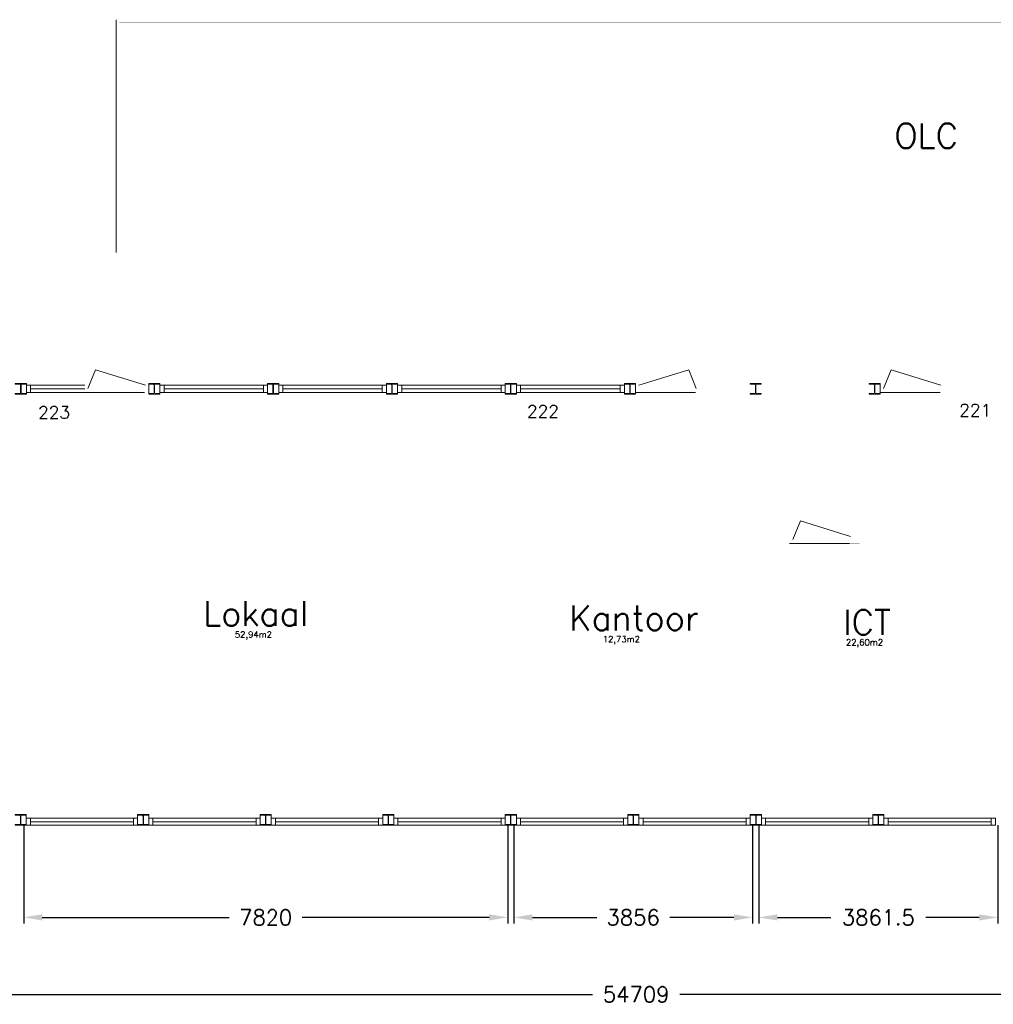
# Model space of a CAD drawing. Header units: millimetres. Extents: x 108018 to 208018, y -107735 to 42299730.
# Tile 6 of 17: x 150825 to 166557, y -81832 to -65917. Entities that reach past the tile are written whole.
import ezdxf

# ---------------------------------------------------------------- set-up
doc = ezdxf.new("R2010")
doc.units = ezdxf.units.MM
doc.header["$MEASUREMENT"] = 0
doc.layers.get('0').update_dxf_attribs({"linetype": 'CONTINUOUS'})
doc.layers.get('DEFPOINTS').update_dxf_attribs({"linetype": 'CONTINUOUS'})
doc.layers.add('Binnendeurkozin', color=4, linetype='CONTINUOUS', lineweight=18)
for name, color, linetype in [('Binnenkozijn', 4, 'CONTINUOUS'), ('Binnenmuur', 1, 'CONTINUOUS'), ('Hekwerk', 3, 'CONTINUOUS'), ('Maatvoering', 7, 'CONTINUOUS'), ('Profiel', 5, 'CONTINUOUS'), ('TEKST', 7, 'CONTINUOUS'), ('Timmerwerk', 5, 'CONTINUOUS')]:
    doc.layers.add(name, color=color, linetype=linetype)
doc.styles.get("Standard").update_dxf_attribs({"font": 'romans.shx'})
doc.dimstyles.new('DIM-ARR', dxfattribs={"dimtxt": 2.5, "dimasz": 3, "dimexe": 1, "dimexo": 0, "dimgap": 1.5, "dimtad": 1, "dimdsep": 46, "dimtxsty": 'Standard', "dimcen": -3, "dimdle": 1.25, "dimclrt": 7, "dimadec": 0, "dimazin": 0, "dimtfac": 0.8, "dimtmove": 2, "dimatfit": 3, "dimfxl": 1, "dimtvp": 1.8, "dimtolj": 1, "dimarcsym": 0})

# ---------------------------------------------------------------- blocks, each defined once
blk = doc.blocks.new('*D103')
at = {"layer": 'DEFPOINTS', "color": 0, "transparency": 16777216}
for p in [(133981, -78947), (188690, -79043), (133981, -81671)]:
    blk.add_point(p, dxfattribs=at)
at = {"layer": 'Maatvoering', "color": 0, "lineweight": -2, "transparency": 16777216}
for p, q in [((133981, -78947), (133981, -81771)), ((188690, -79043), (188690, -81771)), ((134281, -81671), (160082, -81671)), ((188390, -81671), (161489, -81671))]:
    blk.add_line(p, q, dxfattribs=at)
at = {"layer": 'Maatvoering', "color": 0, "transparency": 16777216}
for points in [[(134281, -81621), (134281, -81721), (133981, -81671)], [(188390, -81621), (188390, -81721), (188690, -81671)]]:
    blk.add_solid(points, dxfattribs=at)
at = {"layer": 'Maatvoering', "color": 7, "lineweight": 0, "transparency": 16777216, "insert": (160786, -81671), "char_height": 250, "attachment_point": 5}
blk.add_mtext('\\A1;54709', dxfattribs=at)
blk = doc.blocks.new('*D107')
at = {"layer": 'DEFPOINTS', "color": 0, "transparency": 16777216}
for p in [(150890, -78937), (158710, -78937), (150890, -80427)]:
    blk.add_point(p, dxfattribs=at)
at = {"layer": 'Maatvoering', "color": 0, "lineweight": -2, "transparency": 16777216}
for p, q in [((150890, -78937), (150890, -80527)), ((158710, -78937), (158710, -80527)), ((151190, -80427), (154210, -80427)), ((158410, -80427), (155391, -80427))]:
    blk.add_line(p, q, dxfattribs=at)
at = {"layer": 'Maatvoering', "color": 0, "transparency": 16777216}
for points in [[(151190, -80377), (151190, -80477), (150890, -80427)], [(158410, -80377), (158410, -80477), (158710, -80427)]]:
    blk.add_solid(points, dxfattribs=at)
at = {"layer": 'Maatvoering', "color": 7, "lineweight": 0, "transparency": 16777216, "insert": (154800, -80427), "char_height": 250, "attachment_point": 5}
blk.add_mtext('\\A1;7820', dxfattribs=at)
blk = doc.blocks.new('*D108')
at = {"layer": 'DEFPOINTS', "color": 0, "transparency": 16777216}
for p in [(158810, -78937), (162666, -78937), (158810, -80427)]:
    blk.add_point(p, dxfattribs=at)
at = {"layer": 'Maatvoering', "color": 0, "lineweight": -2, "transparency": 16777216}
for p, q in [((158810, -78937), (158810, -80527)), ((162666, -78937), (162666, -80527)), ((159110, -80427), (160148, -80427)), ((162366, -80427), (161329, -80427))]:
    blk.add_line(p, q, dxfattribs=at)
at = {"layer": 'Maatvoering', "color": 0, "transparency": 16777216}
for points in [[(159110, -80377), (159110, -80477), (158810, -80427)], [(162366, -80377), (162366, -80477), (162666, -80427)]]:
    blk.add_solid(points, dxfattribs=at)
at = {"layer": 'Maatvoering', "color": 7, "lineweight": 0, "transparency": 16777216, "insert": (160738, -80427), "char_height": 250, "attachment_point": 5}
blk.add_mtext('\\A1;3856', dxfattribs=at)
blk = doc.blocks.new('*D109')
at = {"layer": 'DEFPOINTS', "color": 0, "transparency": 16777216}
for p in [(162769, -78937), (166630, -78937), (162769, -80427)]:
    blk.add_point(p, dxfattribs=at)
at = {"layer": 'Maatvoering', "color": 0, "lineweight": -2, "transparency": 16777216}
for p, q in [((162769, -78937), (162769, -80527)), ((166630, -78937), (166630, -80527)), ((163069, -80427), (163930, -80427)), ((166330, -80427), (165469, -80427))]:
    blk.add_line(p, q, dxfattribs=at)
at = {"layer": 'Maatvoering', "color": 0, "transparency": 16777216}
for points in [[(163069, -80377), (163069, -80477), (162769, -80427)], [(166330, -80377), (166330, -80477), (166630, -80427)]]:
    blk.add_solid(points, dxfattribs=at)
at = {"layer": 'Maatvoering', "color": 7, "lineweight": 0, "transparency": 16777216, "insert": (164700, -80427), "char_height": 250, "attachment_point": 5}
blk.add_mtext('\\A1;3861.5', dxfattribs=at)

msp = doc.modelspace()

# ---------------------------------------------------------------- linework, layer by layer
at = {"layer": 'Binnendeurkozin', "lineweight": 0}
for p, q in [((151928.294, -71876.165), (152051.374, -71575.865)), ((152051.374, -71575.865), (152858.294, -71826.165)), ((161634.714, -71575.866), (160827.794, -71826.165)), ((161757.794, -71876.165), (161634.714, -71575.866)), ((164781.294, -71876.166), (164904.375, -71575.866)), ((164904.375, -71575.866), (165711.294, -71826.166)), ((151876.294, -71940.165), (152843.294, -71940.165)), ((160775.794, -71940.165), (161742.794, -71940.165)), ((164729.294, -71940.166), (165696.294, -71940.166)), ((163316.794, -74319.166), (163439.875, -74018.866)), ((163439.875, -74018.866), (164246.794, -74269.166)), ((163264.794, -74383.166), (164231.794, -74383.166))]:
    msp.add_line(p, q, dxfattribs=at)
at = {"layer": 'Binnendeurkozin', "lineweight": 0, "const_width": 0.8}
for points in [[(151876.294, -71940.165), (151876.294, -71826.165), (151928.294, -71826.165), (151928.294, -71876.165), (151943.294, -71876.165), (151943.294, -71940.165), (151876.294, -71940.165)], [(152858.294, -71826.165), (152858.294, -71876.165), (151928.294, -71876.165), (151928.294, -71826.165), (152858.294, -71826.165)], [(152910.294, -71940.165), (152910.294, -71826.165), (152858.294, -71826.165), (152858.294, -71876.165), (152843.294, -71876.165), (152843.294, -71940.165), (152910.294, -71940.165)], [(160775.794, -71940.165), (160775.794, -71826.165), (160827.794, -71826.165), (160827.794, -71876.165), (160842.794, -71876.165), (160842.794, -71940.165), (160775.794, -71940.165)], [(161757.794, -71826.165), (161757.794, -71876.165), (160827.794, -71876.165), (160827.794, -71826.165), (161757.794, -71826.165)], [(161809.794, -71940.165), (161809.794, -71826.165), (161757.794, -71826.165), (161757.794, -71876.165), (161742.794, -71876.165), (161742.794, -71940.165), (161809.794, -71940.165)], [(164729.294, -71940.166), (164729.294, -71826.166), (164781.294, -71826.166), (164781.294, -71876.166), (164796.294, -71876.166), (164796.294, -71940.166), (164729.294, -71940.166)], [(165711.294, -71826.166), (165711.294, -71876.166), (164781.294, -71876.166), (164781.294, -71826.166), (165711.294, -71826.166)], [(165763.294, -71940.166), (165763.294, -71826.166), (165711.294, -71826.166), (165711.294, -71876.166), (165696.294, -71876.166), (165696.294, -71940.166), (165763.294, -71940.166)], [(152720.634, -71940.165), (151943.294, -71940.165)], [(161620.135, -71940.165), (160842.794, -71940.165)], [(165573.635, -71940.166), (164796.294, -71940.166)], [(163264.794, -74383.166), (163264.794, -74269.166), (163316.794, -74269.166), (163316.794, -74319.166), (163331.794, -74319.166), (163331.794, -74383.166), (163264.794, -74383.166)], [(164246.794, -74269.166), (164246.794, -74319.166), (163316.794, -74319.166), (163316.794, -74269.166), (164246.794, -74269.166)], [(164298.794, -74383.166), (164298.794, -74269.166), (164246.794, -74269.166), (164246.794, -74319.166), (164231.794, -74319.166), (164231.794, -74383.166), (164298.794, -74383.166)], [(164109.135, -74383.166), (163331.794, -74383.166)]]:
    msp.add_lwpolyline(points, dxfattribs=at)
at = {"layer": 'Binnenkozijn', "lineweight": 0}
for p, q in [((151000.294, -71826.165), (151876.294, -71826.165)), ((151876.294, -71883.165), (151000.294, -71883.165)), ((153157.294, -71826.165), (154763.294, -71826.165)), ((154763.294, -71883.165), (153157.294, -71883.165)), ((155077.294, -71826.165), (156683.294, -71826.165)), ((156683.294, -71883.165), (155077.294, -71883.165)), ((156997.294, -71826.165), (158603.294, -71826.165)), ((158603.294, -71883.165), (156997.294, -71883.165)), ((158912.794, -71826.165), (160528.794, -71826.165)), ((160528.794, -71883.165), (158917.294, -71883.165)), ((150997.294, -78823.166), (152663.294, -78823.166)), ((152663.294, -78880.166), (150997.294, -78880.166)), ((152977.294, -78823.166), (154643.294, -78823.166)), ((154643.294, -78880.166), (152977.294, -78880.166)), ((154957.294, -78823.166), (156623.294, -78823.166)), ((156623.294, -78880.166), (154957.294, -78880.166)), ((156937.294, -78823.166), (158603.294, -78823.166)), ((158603.294, -78880.166), (156937.294, -78880.166)), ((158917.294, -78823.166), (160583.294, -78823.166)), ((160583.294, -78880.166), (158917.294, -78880.166)), ((160897.294, -78823.166), (162563.294, -78823.166)), ((162563.294, -78880.166), (160897.294, -78880.166)), ((162877.294, -78823.166), (164543.294, -78823.166)), ((164543.294, -78880.166), (162877.294, -78880.166)), ((164857.294, -78823.166), (166523.294, -78823.166)), ((166523.294, -78880.166), (164857.294, -78880.166))]:
    msp.add_line(p, q, dxfattribs=at)
for points in [[(151000.294, -71940.165), (150933.294, -71940.165), (150933.294, -71826.165), (151000.294, -71826.165), (151000.294, -71940.165)], [(153157.294, -71940.165), (153090.294, -71940.165), (153090.294, -71826.165), (153157.294, -71826.165), (153157.294, -71940.165)], [(154830.294, -71940.165), (154763.294, -71940.165), (154763.294, -71826.165), (154830.294, -71826.165), (154830.294, -71940.165)], [(155077.294, -71940.165), (155010.294, -71940.165), (155010.294, -71826.165), (155077.294, -71826.165), (155077.294, -71940.165)], [(156750.294, -71940.165), (156683.294, -71940.165), (156683.294, -71826.165), (156750.294, -71826.165), (156750.294, -71940.165)], [(156997.294, -71940.165), (156930.294, -71940.165), (156930.294, -71826.165), (156997.294, -71826.165), (156997.294, -71940.165)], [(158670.294, -71940.165), (158603.294, -71940.165), (158603.294, -71826.165), (158670.294, -71826.165), (158670.294, -71940.165)], [(158917.294, -71940.165), (158850.294, -71940.165), (158850.294, -71826.165), (158917.294, -71826.165), (158917.294, -71940.165)], [(160595.794, -71940.165), (160528.794, -71940.165), (160528.794, -71826.165), (160595.794, -71826.165), (160595.794, -71940.165)], [(151876.294, -71940.165), (151000.294, -71940.165)], [(154763.294, -71940.165), (153157.294, -71940.165)], [(156683.294, -71940.165), (155077.294, -71940.165)], [(158603.294, -71940.165), (156997.294, -71940.165)], [(160528.794, -71940.165), (158912.794, -71940.165)], [(150997.294, -78937.166), (150930.294, -78937.166), (150930.294, -78823.166), (150997.294, -78823.166), (150997.294, -78937.166)], [(152663.294, -78937.166), (150997.294, -78937.166)], [(152730.294, -78937.166), (152663.294, -78937.166), (152663.294, -78823.166), (152730.294, -78823.166), (152730.294, -78937.166)], [(152977.294, -78937.166), (152910.294, -78937.166), (152910.294, -78823.166), (152977.294, -78823.166), (152977.294, -78937.166)], [(154643.294, -78937.166), (152977.294, -78937.166)], [(154710.294, -78937.166), (154643.294, -78937.166), (154643.294, -78823.166), (154710.294, -78823.166), (154710.294, -78937.166)], [(154957.294, -78937.166), (154890.294, -78937.166), (154890.294, -78823.166), (154957.294, -78823.166), (154957.294, -78937.166)], [(156623.294, -78937.166), (154957.294, -78937.166)], [(156690.294, -78937.166), (156623.294, -78937.166), (156623.294, -78823.166), (156690.294, -78823.166), (156690.294, -78937.166)], [(156937.294, -78937.166), (156870.294, -78937.166), (156870.294, -78823.166), (156937.294, -78823.166), (156937.294, -78937.166)], [(158603.294, -78937.166), (156937.294, -78937.166)], [(158670.294, -78937.166), (158603.294, -78937.166), (158603.294, -78823.166), (158670.294, -78823.166), (158670.294, -78937.166)], [(158917.294, -78937.166), (158850.294, -78937.166), (158850.294, -78823.166), (158917.294, -78823.166), (158917.294, -78937.166)], [(160583.294, -78937.166), (158917.294, -78937.166)], [(160650.294, -78937.166), (160583.294, -78937.166), (160583.294, -78823.166), (160650.294, -78823.166), (160650.294, -78937.166)], [(160897.294, -78937.166), (160830.294, -78937.166), (160830.294, -78823.166), (160897.294, -78823.166), (160897.294, -78937.166)], [(162563.294, -78937.166), (160897.294, -78937.166)], [(162630.294, -78937.166), (162563.294, -78937.166), (162563.294, -78823.166), (162630.294, -78823.166), (162630.294, -78937.166)], [(162877.294, -78937.166), (162810.294, -78937.166), (162810.294, -78823.166), (162877.294, -78823.166), (162877.294, -78937.166)], [(164543.294, -78937.166), (162877.294, -78937.166)], [(164610.294, -78937.166), (164543.294, -78937.166), (164543.294, -78823.166), (164610.294, -78823.166), (164610.294, -78937.166)], [(164857.294, -78937.166), (164790.294, -78937.166), (164790.294, -78823.166), (164857.294, -78823.166), (164857.294, -78937.166)], [(166523.294, -78937.166), (164857.294, -78937.166)], [(166590.294, -78937.166), (166523.294, -78937.166), (166523.294, -78823.166), (166590.294, -78823.166), (166590.294, -78937.166)]]:
    msp.add_lwpolyline(points, dxfattribs=at)
at = {"layer": 'Binnenmuur', "lineweight": 0, "const_width": 0.8}
for points in [[(161809.794, -71883.165), (161809.794, -71833.165), (162712.794, -71833.165), (162712.794, -71933.165), (161809.794, -71933.165), (161809.794, -71883.165)], [(162718.794, -71883.166), (162718.794, -71833.166), (164636.294, -71833.166), (164636.294, -71933.166), (162718.794, -71933.166), (162718.794, -71883.166)], [(164398.794, -71933.166), (164398.794, -74383.166), (164298.794, -74383.166), (164298.794, -71933.166), (164398.794, -71933.166)], [(165763.294, -71883.166), (165763.294, -71833.166), (166677.294, -71833.166), (166677.294, -71933.166), (165763.294, -71933.166), (165763.294, -71883.166)], [(158761.794, -78766.166), (158810.294, -78766.166), (158810.294, -71968.666), (158710.294, -71968.666), (158710.294, -78766.166), (158761.794, -78766.166)], [(162720.294, -78766.166), (162768.794, -78766.166), (162768.794, -71968.666), (162668.794, -71968.666), (162668.794, -78766.166), (162720.294, -78766.166)], [(163264.794, -74326.166), (163264.794, -74276.166), (162768.794, -74276.166), (162768.794, -74376.166), (163264.794, -74376.166), (163264.794, -74326.166)]]:
    msp.add_lwpolyline(points, dxfattribs=at)
at = {"layer": 'Binnenmuur', "const_width": 0.8}
msp.add_lwpolyline([(150843.294, -71968.666), (150893.294, -71968.666), (150893.294, -78766.166), (150793.294, -78766.166), (150793.294, -71968.666), (150843.294, -71968.666)], dxfattribs=at)
at = {"layer": 'Hekwerk', "lineweight": 0}
msp.add_line((152385.295, -69681.916), (152385.295, -65916.916), dxfattribs=at)
at = {"layer": 'Hekwerk', "lineweight": 0, "const_width": 0.8}
for points in [[(152385.295, -65916.916), (179088.294, -65916.916), (179088.294, -69681.916), (152385.295, -69681.916)], [(152435.295, -65966.916), (179038.295, -65966.916), (179038.295, -69631.916), (152435.295, -69631.916), (152435.295, -65966.916)]]:
    msp.add_lwpolyline(points, dxfattribs=at)
at = {"layer": 'Profiel', "lineweight": 0}
for points in [[(150933.294, -71968.666), (150933.294, -71959.166), (150861.294, -71959.165, -0.414213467), (150846.294, -71944.165), (150846.294, -71822.165, -0.414213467), (150861.294, -71807.165), (150933.294, -71807.165), (150933.294, -71797.665), (150753.294, -71797.665), (150753.294, -71807.165), (150825.294, -71807.165, -0.41421385), (150840.294, -71822.165), (150840.294, -71944.165, -0.414213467), (150825.294, -71959.165), (150753.294, -71959.165), (150753.294, -71968.666)], [(153090.294, -71968.665), (153090.294, -71959.165), (153018.294, -71959.165, -0.414213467), (153003.294, -71944.165), (153003.294, -71822.165, -0.414213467), (153018.294, -71807.165), (153090.294, -71807.165), (153090.294, -71797.665), (152910.294, -71797.665), (152910.294, -71807.165), (152982.294, -71807.165, -0.41421385), (152997.294, -71822.165), (152997.294, -71944.165, -0.414213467), (152982.294, -71959.165), (152910.294, -71959.165), (152910.294, -71968.665)], [(155010.294, -71968.665), (155010.294, -71959.165), (154938.294, -71959.165, -0.414213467), (154923.294, -71944.165), (154923.294, -71822.165, -0.414213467), (154938.294, -71807.165), (155010.294, -71807.165), (155010.294, -71797.665), (154830.294, -71797.665), (154830.294, -71807.165), (154902.294, -71807.165, -0.41421385), (154917.294, -71822.165), (154917.294, -71944.165, -0.414213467), (154902.294, -71959.165), (154830.294, -71959.165), (154830.294, -71968.665)], [(156930.294, -71968.665), (156930.294, -71959.165), (156858.294, -71959.165, -0.414213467), (156843.294, -71944.165), (156843.294, -71822.165, -0.414213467), (156858.294, -71807.165), (156930.294, -71807.165), (156930.294, -71797.665), (156750.294, -71797.665), (156750.294, -71807.165), (156822.294, -71807.165, -0.41421385), (156837.294, -71822.165), (156837.294, -71944.165, -0.414213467), (156822.294, -71959.165), (156750.294, -71959.165), (156750.294, -71968.665)], [(158850.294, -71968.666), (158850.294, -71959.166), (158778.294, -71959.165, -0.414213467), (158763.294, -71944.165), (158763.294, -71822.165, -0.414213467), (158778.294, -71807.165), (158850.294, -71807.165), (158850.294, -71797.665), (158670.294, -71797.665), (158670.294, -71807.165), (158742.294, -71807.165, -0.41421385), (158757.294, -71822.165), (158757.294, -71944.165, -0.414213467), (158742.294, -71959.165), (158670.294, -71959.165), (158670.294, -71968.666)], [(160775.794, -71968.666), (160775.794, -71959.166), (160703.794, -71959.165, -0.414213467), (160688.794, -71944.165), (160688.794, -71822.165, -0.414213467), (160703.794, -71807.165), (160775.794, -71807.165), (160775.794, -71797.665), (160595.794, -71797.665), (160595.794, -71807.165), (160667.794, -71807.165, -0.41421385), (160682.794, -71822.165), (160682.794, -71944.165, -0.414213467), (160667.794, -71959.165), (160595.794, -71959.165), (160595.794, -71968.666)], [(162805.794, -71968.666), (162805.794, -71959.166), (162733.794, -71959.166, -0.414213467), (162718.794, -71944.166), (162718.794, -71822.166, -0.414213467), (162733.794, -71807.166), (162805.794, -71807.166), (162805.794, -71797.666), (162625.794, -71797.665), (162625.794, -71807.165), (162697.794, -71807.165, -0.41421385), (162712.794, -71822.165), (162712.794, -71944.165, -0.414213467), (162697.794, -71959.165), (162625.794, -71959.165), (162625.794, -71968.666)], [(164729.294, -71968.666), (164729.294, -71959.166), (164657.294, -71959.166, -0.414213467), (164642.294, -71944.166), (164642.294, -71822.166, -0.414213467), (164657.294, -71807.166), (164729.294, -71807.166), (164729.294, -71797.666), (164549.294, -71797.665), (164549.294, -71807.165), (164621.294, -71807.165, -0.41421385), (164636.294, -71822.165), (164636.294, -71944.165, -0.414213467), (164621.294, -71959.165), (164549.294, -71959.165), (164549.294, -71968.666)], [(150930.294, -78937.166), (150930.294, -78927.666), (150858.294, -78927.666, -0.414213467), (150843.294, -78912.666), (150843.294, -78790.666, -0.414213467), (150858.294, -78775.666), (150930.294, -78775.666), (150930.294, -78766.166), (150750.294, -78766.166), (150750.294, -78775.666), (150822.294, -78775.666, -0.41421385), (150837.294, -78790.666), (150837.294, -78912.666, -0.414213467), (150822.294, -78927.666), (150750.294, -78927.666), (150750.294, -78937.166)], [(152910.294, -78937.166), (152910.294, -78927.666), (152838.294, -78927.666, -0.414213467), (152823.294, -78912.666), (152823.294, -78790.666, -0.414213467), (152838.294, -78775.666), (152910.294, -78775.666), (152910.294, -78766.166), (152730.294, -78766.166), (152730.294, -78775.666), (152802.294, -78775.666, -0.41421385), (152817.294, -78790.666), (152817.294, -78912.666, -0.414213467), (152802.294, -78927.666), (152730.294, -78927.666), (152730.294, -78937.166)], [(154890.294, -78937.166), (154890.294, -78927.666), (154818.294, -78927.666, -0.414213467), (154803.294, -78912.666), (154803.294, -78790.666, -0.414213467), (154818.294, -78775.666), (154890.294, -78775.666), (154890.294, -78766.166), (154710.294, -78766.166), (154710.294, -78775.666), (154782.294, -78775.666, -0.41421385), (154797.294, -78790.666), (154797.294, -78912.666, -0.414213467), (154782.294, -78927.666), (154710.294, -78927.666), (154710.294, -78937.166)], [(156870.294, -78937.166), (156870.294, -78927.666), (156798.294, -78927.666, -0.414213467), (156783.294, -78912.666), (156783.294, -78790.666, -0.414213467), (156798.294, -78775.666), (156870.294, -78775.666), (156870.294, -78766.166), (156690.294, -78766.166), (156690.294, -78775.666), (156762.294, -78775.666, -0.41421385), (156777.294, -78790.666), (156777.294, -78912.666, -0.414213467), (156762.294, -78927.666), (156690.294, -78927.666), (156690.294, -78937.166)], [(158850.294, -78937.166), (158850.294, -78927.666), (158778.294, -78927.666, -0.414213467), (158763.294, -78912.666), (158763.294, -78790.666, -0.414213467), (158778.294, -78775.666), (158850.294, -78775.666), (158850.294, -78766.166), (158670.294, -78766.166), (158670.294, -78775.666), (158742.294, -78775.666, -0.41421385), (158757.294, -78790.666), (158757.294, -78912.666, -0.414213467), (158742.294, -78927.666), (158670.294, -78927.666), (158670.294, -78937.166)], [(160830.294, -78937.166), (160830.294, -78927.666), (160758.294, -78927.666, -0.414213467), (160743.294, -78912.666), (160743.294, -78790.666, -0.414213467), (160758.294, -78775.666), (160830.294, -78775.666), (160830.294, -78766.166), (160650.294, -78766.166), (160650.294, -78775.666), (160722.294, -78775.666, -0.41421385), (160737.294, -78790.666), (160737.294, -78912.666, -0.414213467), (160722.294, -78927.666), (160650.294, -78927.666), (160650.294, -78937.166)], [(162810.294, -78937.166), (162810.294, -78927.666), (162738.294, -78927.666, -0.414213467), (162723.294, -78912.666), (162723.294, -78790.666, -0.414213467), (162738.294, -78775.666), (162810.294, -78775.666), (162810.294, -78766.166), (162630.294, -78766.166), (162630.294, -78775.666), (162702.294, -78775.666, -0.41421385), (162717.294, -78790.666), (162717.294, -78912.666, -0.414213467), (162702.294, -78927.666), (162630.294, -78927.666), (162630.294, -78937.166)], [(164790.294, -78937.166), (164790.294, -78927.666), (164718.294, -78927.666, -0.414213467), (164703.294, -78912.666), (164703.294, -78790.666, -0.414213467), (164718.294, -78775.666), (164790.294, -78775.666), (164790.294, -78766.166), (164610.294, -78766.166), (164610.294, -78775.666), (164682.294, -78775.666, -0.41421385), (164697.294, -78790.666), (164697.294, -78912.666, -0.414213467), (164682.294, -78927.666), (164610.294, -78927.666), (164610.294, -78937.166)]]:
    msp.add_lwpolyline(points, format="xyb", close=True, dxfattribs=at)
at = {"layer": 'Timmerwerk', "lineweight": 0}
for p, q in [((150933.294, -71807.165), (150933.294, -71959.166)), ((152910.294, -71807.165), (152910.294, -71959.164)), ((153090.294, -71807.165), (153090.294, -71959.164)), ((154830.294, -71959.165), (154830.294, -71807.165)), ((155010.294, -71807.165), (155010.294, -71959.164)), ((156750.294, -71959.165), (156750.294, -71807.165)), ((156930.294, -71807.165), (156930.294, -71959.164)), ((158670.294, -71959.165), (158670.294, -71807.165)), ((158850.294, -71959.166), (158850.294, -71807.165)), ((160595.794, -71807.165), (160595.794, -71959.165)), ((160775.794, -71807.165), (160775.794, -71959.165)), ((164729.294, -71807.166), (164729.294, -71959.166)), ((150930.294, -78775.666), (150930.294, -78823.166)), ((152730.294, -78775.666), (152730.294, -78823.166)), ((152910.294, -78775.666), (152910.294, -78823.166)), ((154710.294, -78775.666), (154710.294, -78823.166)), ((154890.294, -78775.666), (154890.294, -78823.166)), ((156690.294, -78775.666), (156690.294, -78823.166)), ((156870.294, -78775.666), (156870.294, -78823.166)), ((158670.294, -78775.666), (158670.294, -78823.166)), ((158850.294, -78775.666), (158850.294, -78823.166)), ((160650.294, -78775.666), (160650.294, -78823.166)), ((160830.294, -78775.666), (160830.294, -78823.166)), ((162630.294, -78775.666), (162630.294, -78823.166)), ((162810.294, -78775.666), (162810.294, -78823.166)), ((164610.294, -78775.666), (164610.294, -78823.166)), ((164790.294, -78775.666), (164790.294, -78823.166))]:
    msp.add_line(p, q, dxfattribs=at)

# ---------------------------------------------------------------- texts
at = {"lineweight": 0, "char_height": 100, "attachment_point": 1}
for s, insert in [('52,94m2', (154301.323, -75804.356)), ('12,73m2', (160246.652, -75879.821)), ('22,60m2', (164175.898, -75930.918))]:
    msp.add_mtext_dynamic_manual_height_columns(s, width=2150.52218, gutter_width=15, heights=[0], dxfattribs=dict(at, insert=insert))
at = {"layer": 'TEKST', "lineweight": 0, "attachment_point": 1}
for s, insert, char_height in [('OLC', (164957.818, -67593.563), 400), ('223', (151123.295, -72164.831), 200), ('222', (159022.41, -72147.79), 200), ('221', (166007.593, -72129.463), 200), ('Lokaal', (153790.319, -75316.161), 400), ('Kantoor', (159705.163, -75386.943), 400), ('ICT', (164131.283, -75457.726), 400)]:
    msp.add_mtext_dynamic_manual_height_columns(s, width=2150.52218, gutter_width=15, heights=[0], dxfattribs=dict(at, insert=insert, char_height=char_height))

# ---------------------------------------------------------------- dimensions: what is measured, and where the dimension line sits
at = {"layer": 'Maatvoering', "lineweight": 0}
for base, p1, p2, picture, middle in [((150890.294, -80426.895), (158710.294, -78937.166), (150890.294, -78937.166), '*D107', (154800.294, -80426.895)), ((158810.294, -80426.895), (162666.294, -78937.166), (158810.294, -78937.166), '*D108', (160738.294, -80426.895)), ((162768.794, -80426.895), (166630.294, -78937.166), (162768.794, -78937.166), '*D109', (164699.544, -80426.895)), ((133981.294, -81671.127), (188690.294, -79043.166), (133981.294, -78946.666), '*D103', (160785.794, -81671.127))]:
    dim = msp.add_linear_dim(base=base, p1=p1, p2=p2, dimstyle='DIM-ARR', override={"dimscale": 100}, dxfattribs=at)
    dim.commit()
    dim.dimension.update_dxf_attribs({"geometry": picture, "text_midpoint": middle, "dimtype": 160})

doc.saveas('drawing.dxf')
